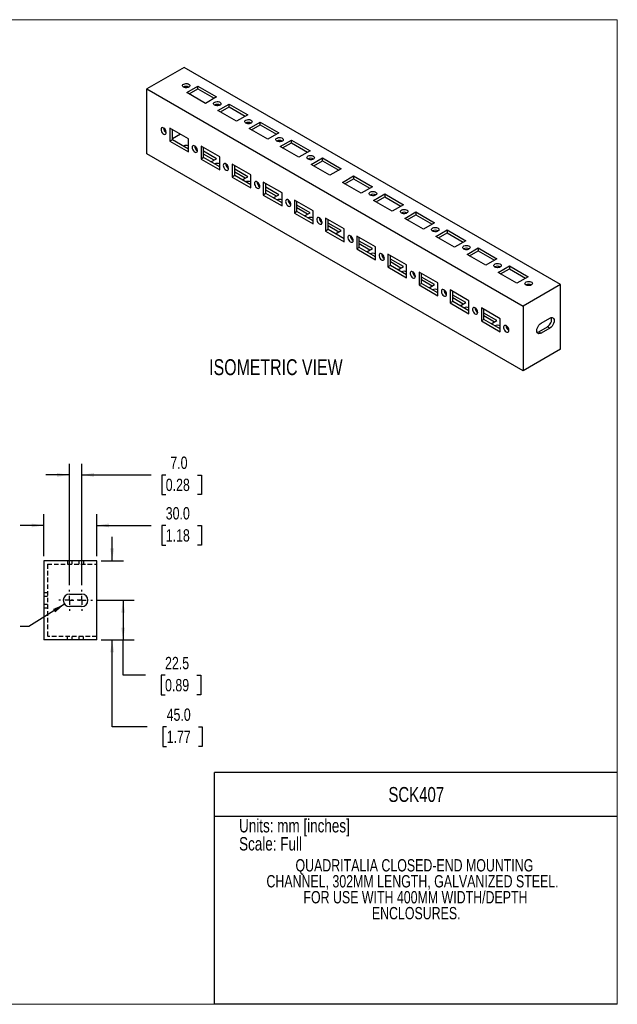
# Model space of a CAD drawing. Header units: millimetres. Extents: x 0 to 864, y 0 to 559.
# Tile 2 of 2: x 524 to 864, y 0 to 559. Entities that reach past the tile are written whole.
import ezdxf

# ---------------------------------------------------------------- set-up
doc = ezdxf.new("R2010")
doc.units = ezdxf.units.MM
doc.header["$LTSCALE"] = 2
doc.linetypes.add('CENTERX2', pattern=[20.32, 12.7, -2.54, 2.54, -2.54])
doc.linetypes.add('HIDDEN', pattern=[1.905, 1.27, -0.635])
doc.layers.add('CENTER', color=40, linetype='CENTERX2')
doc.layers.add('HIDDEN', color=102, linetype='HIDDEN')
doc.layers.add('DIMENSIONS', color=140, linetype='Continuous', lineweight=25)
doc.layers.add('TEXT', color=140, linetype='Continuous', lineweight=25)
doc.styles.add('SLDTEXTSTYLE0', font='TXT', dxfattribs={"width": 0.75})
doc.dimstyles.new('SLDDIMSTYLE2', dxfattribs={"dimtxt": 7, "dimasz": 7, "dimexe": 0, "dimexo": 0.0625, "dimgap": 1.75, "dimtad": 0, "dimtih": 1, "dimtoh": 1, "dimdec": 1, "dimrnd": 1e-09, "dimzin": 12, "dimdsep": 46, "dimtxsty": 'SLDTEXTSTYLE0', "dimsah": 1, "dimcen": 0.09, "dimadec": 0, "dimazin": 3, "dimtfac": 1, "dimtdec": 1, "dimtofl": 0, "dimtmove": 0, "dimatfit": 3, "dimfxl": 0, "dimfrac": 2, "dimtolj": 1, "dimtzin": 12, "dimarcsym": 0})
doc.dimstyles.new('SLDDIMSTYLE3', dxfattribs={"dimtxt": 7, "dimasz": 7, "dimexe": 0, "dimexo": 0.0625, "dimgap": 1.75, "dimtad": 0, "dimtih": 1, "dimtoh": 1, "dimdec": 1, "dimrnd": 1e-09, "dimzin": 4, "dimdsep": 46, "dimtxsty": 'SLDTEXTSTYLE0', "dimsah": 1, "dimcen": 0.09, "dimadec": 0, "dimazin": 1, "dimtfac": 1, "dimtdec": 1, "dimtmove": 0, "dimatfit": 0, "dimfxl": 0, "dimfrac": 2, "dimtolj": 1, "dimtzin": 12, "dimarcsym": 0})
doc.dimstyles.new('SLDDIMSTYLE4', dxfattribs={"dimtxt": 0.18, "dimasz": 7, "dimexe": 0, "dimexo": 0.0625, "dimgap": 0, "dimtad": 0, "dimtih": 1, "dimtoh": 1, "dimdec": 0, "dimrnd": 1e-09, "dimzin": 0, "dimdsep": 46, "dimtxsty": 'Standard', "dimsah": 1, "dimcen": 0.09, "dimadec": 0, "dimazin": 0, "dimtfac": 7, "dimtdec": 0, "dimtofl": 0, "dimtmove": 0, "dimatfit": 3, "dimfxl": 0, "dimfrac": 2, "dimtolj": 1, "dimtzin": 0, "dimarcsym": 0})

# ---------------------------------------------------------------- blocks, each defined once
blk = doc.blocks.new('SW_NOTE_0_1')
at = {"layer": 'TEXT', "color": 0, "char_height": 7, "attachment_point": 2, "style": 'SLDTEXTSTYLE0'}
for s, insert in [('QUADRITALIA CLOSED-END MOUNTING', (85.86, 9.02)), ('CHANNEL, 302MM LENGTH, GALVANIZED STEEL.', (84.79, -0.03)), ('FOR USE WITH 400MM WIDTH/DEPTH', (86.45, -9.08)), ('ENCLOSURES.', (86.88, -18.13))]:
    blk.add_mtext(s, dxfattribs=dict(at, insert=insert))
blk = doc.blocks.new('_D_3')
at = {"layer": 'DIMENSIONS'}
for p, q in [((568.22, 229.27), (589.47, 229.27)), ((583.12, 229.27), (583.12, 206.77)), ((570.68, 206.77), (589.47, 206.77)), ((583.12, 186.77), (583.12, 206.77)), ((595.82, 186.77), (583.12, 186.77)), ((606.93, 186.72), (604.8, 186.72)), ((604.8, 186.72), (604.8, 175.61)), ((625.04, 186.72), (627.17, 186.72)), ((627.17, 186.72), (627.17, 175.61)), ((604.8, 175.61), (606.93, 175.61)), ((627.17, 175.61), (625.04, 175.61))]:
    blk.add_line(p, q, dxfattribs=at)
for points in [[(583.12, 229.27), (582.05, 222.27), (584.2, 222.27)], [(583.12, 206.77), (584.2, 213.77), (582.05, 213.77)]]:
    blk.add_solid(points, dxfattribs=at)
at = {"layer": 'DIMENSIONS', "char_height": 7, "attachment_point": 1, "style": 'SLDTEXTSTYLE0'}
for s, insert in [('22.5', (606.93, 197.17)), ('0.89', (606.93, 184.63))]:
    blk.add_mtext(s, dxfattribs=dict(at, insert=insert))
blk = doc.blocks.new('_D_4')
at = {"layer": 'DIMENSIONS'}
for p, q in [((576.91, 251.77), (576.91, 265.24)), ((570.68, 251.77), (583.26, 251.77)), ((570.68, 206.77), (583.26, 206.77)), ((576.91, 157.49), (576.91, 206.77)), ((596.72, 157.49), (576.91, 157.49)), ((607.83, 157.44), (605.7, 157.44)), ((605.7, 157.44), (605.7, 146.33)), ((625.93, 157.44), (628.07, 157.44)), ((628.07, 157.44), (628.07, 146.33)), ((605.7, 146.33), (607.83, 146.33)), ((628.07, 146.33), (625.93, 146.33))]:
    blk.add_line(p, q, dxfattribs=at)
for points in [[(576.91, 251.77), (577.98, 258.77), (575.83, 258.77)], [(576.91, 206.77), (575.83, 199.77), (577.98, 199.77)]]:
    blk.add_solid(points, dxfattribs=at)
at = {"layer": 'DIMENSIONS', "char_height": 7, "attachment_point": 1, "style": 'SLDTEXTSTYLE0'}
for s, insert in [('45.0', (607.83, 167.88)), ('1.77', (607.83, 155.35))]:
    blk.add_mtext(s, dxfattribs=dict(at, insert=insert))
blk = doc.blocks.new('_D_5')
at = {"layer": 'DIMENSIONS'}
for p, q in [((538.14, 254.31), (538.14, 278.12)), ((568.14, 254.31), (568.14, 278.12)), ((538.14, 271.77), (524.68, 271.77)), ((568.14, 271.77), (599.05, 271.77)), ((607.32, 271.72), (605.19, 271.72)), ((605.19, 271.72), (605.19, 260.61)), ((625.42, 271.72), (627.56, 271.72)), ((627.56, 271.72), (627.56, 260.61)), ((605.19, 260.61), (607.32, 260.61)), ((627.56, 260.61), (625.42, 260.61))]:
    blk.add_line(p, q, dxfattribs=at)
for points in [[(538.14, 271.77), (531.14, 272.85), (531.14, 270.7)], [(568.14, 271.77), (575.14, 270.7), (575.14, 272.85)]]:
    blk.add_solid(points, dxfattribs=at)
at = {"layer": 'DIMENSIONS', "char_height": 7, "attachment_point": 1, "style": 'SLDTEXTSTYLE0'}
for s, insert in [('30.0', (607.32, 282.17)), ('1.18', (607.32, 269.63))]:
    blk.add_mtext(s, dxfattribs=dict(at, insert=insert))
blk = doc.blocks.new('_D_6')
at = {"layer": 'DIMENSIONS'}
for p, q in [((552.64, 237.85), (552.64, 306.79)), ((559.64, 237.85), (559.64, 306.79)), ((552.64, 300.44), (539.18, 300.44)), ((559.64, 300.44), (599.05, 300.44)), ((607.32, 300.39), (605.19, 300.39)), ((605.19, 300.39), (605.19, 289.28)), ((625.42, 300.39), (627.56, 300.39)), ((627.56, 300.39), (627.56, 289.28)), ((605.19, 289.28), (607.32, 289.28)), ((627.56, 289.28), (625.42, 289.28))]:
    blk.add_line(p, q, dxfattribs=at)
for points in [[(552.64, 300.44), (545.64, 301.52), (545.64, 299.37)], [(559.64, 300.44), (566.64, 299.37), (566.64, 301.52)]]:
    blk.add_solid(points, dxfattribs=at)
at = {"layer": 'DIMENSIONS', "char_height": 7, "attachment_point": 1, "style": 'SLDTEXTSTYLE0'}
for s, insert in [('7.0', (609.91, 310.84)), ('0.28', (607.32, 298.3))]:
    blk.add_mtext(s, dxfattribs=dict(at, insert=insert))
blk = doc.blocks.new('SW_CENTERMARKSYMBOL_1')
at = {"layer": 'CENTER', "color": 0}
for p, q in [((0, 5.08), (0, 6.04)), ((-5.08, 0), (-6.04, 0)), ((0, 0), (-2.54, 0)), ((0, 0), (0, 2.54)), ((0, 0), (0, -2.54)), ((0, 0), (2.54, 0)), ((5.08, 0), (6.04, 0)), ((0, -5.08), (0, -6.04))]:
    blk.add_line(p, q, dxfattribs=at)
blk = doc.blocks.new('SW_CENTERMARKSYMBOL_2')
at = {"layer": 'CENTER', "color": 0}
for p, q in [((0, 5.08), (0, 6.04)), ((-5.08, 0), (-6.04, 0)), ((0, 0), (-2.54, 0)), ((0, 0), (0, 2.54)), ((0, 0), (0, -2.54)), ((0, 0), (2.54, 0)), ((5.08, 0), (6.04, 0)), ((0, -5.08), (0, -6.04))]:
    blk.add_line(p, q, dxfattribs=at)

msp = doc.modelspace()

# ---------------------------------------------------------------- linework, layer by layer
at = {"color": 7, "linetype": 'Continuous', "lineweight": 18}
for p, q in [((0, 558.8), (863.6, 558.8)), ((863.6, 0), (863.6, 558.8)), ((0, 0), (863.6, 0))]:
    msp.add_line(p, q, dxfattribs=at)
for p, q in [((617.8, 531.74), (596.58, 519.49)), ((831.34, 408.46), (617.8, 531.74)), ((619.21, 517.45), (625.58, 521.13)), ((619.21, 520.91), (619.21, 520.12)), ((625.58, 521.13), (636.18, 515)), ((625.58, 519.49), (625.58, 521.13)), ((596.58, 519.49), (810.13, 396.22)), ((596.58, 482.75), (596.58, 519.49)), ((629.82, 511.33), (619.21, 517.45)), ((620.63, 516.64), (625.58, 519.49)), ((625.58, 519.49), (634.77, 514.19)), ((636.18, 515), (629.82, 511.33)), ((636.89, 507.25), (643.25, 510.92)), ((638.3, 506.43), (643.25, 509.29)), ((643.25, 510.92), (653.86, 504.8)), ((643.25, 509.29), (643.25, 510.92)), ((643.25, 509.29), (652.45, 503.98)), ((647.5, 501.13), (636.89, 507.25)), ((653.86, 504.8), (647.5, 501.13)), ((654.57, 497.04), (660.93, 500.72)), ((655.98, 496.23), (660.93, 499.08)), ((660.93, 500.72), (671.54, 494.59)), ((660.93, 499.08), (660.93, 500.72)), ((660.93, 499.08), (670.12, 493.78)), ((620.27, 491.12), (609.67, 497.24)), ((609.67, 497.24), (609.67, 489.9)), ((611.08, 490.71), (611.08, 496.43)), ((615.68, 493.77), (611.08, 491.12)), ((665.17, 490.92), (654.57, 497.04)), ((671.54, 494.59), (665.17, 490.92)), ((611.08, 490.71), (609.67, 489.9)), ((609.67, 489.9), (620.27, 483.77)), ((620.27, 485.41), (611.08, 490.71)), ((620.27, 483.77), (620.27, 491.12)), ((637.95, 480.92), (627.34, 487.04)), ((627.34, 487.04), (627.34, 479.69)), ((628.76, 480.51), (628.76, 486.22)), ((672.25, 486.84), (678.61, 490.51)), ((682.85, 480.71), (672.25, 486.84)), ((673.66, 486.02), (678.61, 488.88)), ((678.61, 490.51), (689.22, 484.39)), ((678.61, 488.88), (678.61, 490.51)), ((678.61, 488.88), (687.8, 483.57)), ((810.13, 359.47), (596.58, 482.75)), ((625.03, 485.7), (624.35, 485.31)), ((636.18, 479.89), (628.76, 484.18)), ((634.77, 479.08), (628.76, 482.55)), ((637.95, 473.57), (637.95, 480.92)), ((689.22, 484.39), (682.85, 480.71)), ((628.76, 480.51), (627.34, 479.69)), ((627.34, 479.69), (637.95, 473.57)), ((637.95, 475.2), (628.76, 480.51)), ((633, 478.06), (636.18, 479.89)), ((642.71, 475.5), (642.03, 475.1)), ((655.63, 470.71), (645.02, 476.83)), ((645.02, 476.83), (645.02, 469.49)), ((646.44, 470.3), (646.44, 476.02)), ((689.92, 476.63), (696.29, 480.31)), ((700.53, 470.51), (689.92, 476.63)), ((691.34, 475.82), (696.29, 478.67)), ((696.29, 480.31), (706.89, 474.18)), ((696.29, 478.67), (696.29, 480.31)), ((696.29, 478.67), (705.48, 473.37)), ((646.44, 470.3), (645.02, 469.49)), ((645.02, 469.49), (655.63, 463.36)), ((653.86, 469.69), (646.44, 473.97)), ((652.45, 468.87), (646.44, 472.34)), ((655.63, 465), (646.44, 470.3)), ((650.68, 467.85), (653.86, 469.69)), ((655.63, 463.36), (655.63, 470.71)), ((706.89, 474.18), (700.53, 470.51)), ((707.6, 466.43), (713.96, 470.1)), ((713.96, 470.1), (724.57, 463.98)), ((713.96, 470.1), (713.96, 468.47)), ((660.39, 465.29), (659.71, 464.9)), ((673.31, 460.51), (662.7, 466.63)), ((662.7, 466.63), (662.7, 459.28)), ((664.11, 460.1), (664.11, 465.81)), ((718.21, 460.3), (707.6, 466.43)), ((709.01, 465.61), (713.96, 468.47)), ((713.96, 468.47), (723.16, 463.16)), ((724.57, 463.98), (718.21, 460.3)), ((664.11, 460.1), (662.7, 459.28)), ((662.7, 459.28), (673.31, 453.16)), ((671.54, 459.48), (664.11, 463.77)), ((670.12, 458.67), (664.11, 462.14)), ((673.31, 454.79), (664.11, 460.1)), ((668.36, 457.65), (671.54, 459.48)), ((673.31, 453.16), (673.31, 460.51)), ((725.28, 456.22), (731.64, 459.9)), ((726.69, 455.41), (731.64, 458.26)), ((731.64, 459.9), (742.25, 453.77)), ((731.64, 459.9), (731.64, 458.26)), ((731.64, 458.26), (740.83, 452.96)), ((678.07, 455.09), (677.39, 454.69)), ((690.98, 450.3), (680.38, 456.42)), ((680.38, 456.42), (680.38, 449.08)), ((681.79, 449.89), (681.79, 455.61)), ((689.22, 449.28), (681.79, 453.56)), ((735.88, 450.1), (725.28, 456.22)), ((742.25, 453.77), (735.88, 450.1)), ((681.79, 449.89), (680.38, 449.08)), ((680.38, 449.08), (690.98, 442.95)), ((687.8, 448.46), (681.79, 451.93)), ((690.98, 444.59), (681.79, 449.89)), ((686.04, 447.44), (689.22, 449.28)), ((690.98, 442.95), (690.98, 450.3)), ((742.96, 446.02), (749.32, 449.69)), ((744.37, 445.2), (749.32, 448.06)), ((749.32, 449.69), (759.93, 443.57)), ((749.32, 449.69), (749.32, 448.06)), ((749.32, 448.06), (758.51, 442.75)), ((695.74, 444.88), (695.06, 444.49)), ((708.66, 440.1), (698.05, 446.22)), ((698.05, 446.22), (698.05, 438.87)), ((699.47, 439.69), (699.47, 445.4)), ((706.89, 439.07), (699.47, 443.36)), ((705.48, 438.26), (699.47, 441.73)), ((753.56, 439.89), (742.96, 446.02)), ((759.93, 443.57), (753.56, 439.89)), ((699.47, 439.69), (698.05, 438.87)), ((698.05, 438.87), (708.66, 432.75)), ((708.66, 434.38), (699.47, 439.69)), ((703.71, 437.24), (706.89, 439.07)), ((708.66, 432.75), (708.66, 440.1)), ((726.34, 429.89), (715.73, 436.01)), ((715.73, 436.01), (715.73, 428.67)), ((760.63, 435.81), (767, 439.49)), ((762.05, 435), (767, 437.85)), ((767, 439.49), (777.6, 433.36)), ((767, 439.49), (767, 437.85)), ((767, 437.85), (776.19, 432.55)), ((713.42, 434.68), (712.74, 434.28)), ((717.15, 429.48), (717.15, 435.2)), ((724.57, 428.87), (717.15, 433.15)), ((723.16, 428.05), (717.15, 431.52)), ((771.24, 429.69), (760.63, 435.81)), ((777.6, 433.36), (771.24, 429.69)), ((717.15, 429.48), (715.73, 428.67)), ((715.73, 428.67), (726.34, 422.54)), ((726.34, 424.18), (717.15, 429.48)), ((721.39, 427.03), (724.57, 428.87)), ((726.34, 422.54), (726.34, 429.89)), ((744.02, 419.69), (733.41, 425.81)), ((733.41, 425.81), (733.41, 418.46)), ((734.82, 419.28), (734.82, 424.99)), ((778.31, 425.61), (784.68, 429.28)), ((788.92, 419.48), (778.31, 425.61)), ((779.73, 424.79), (784.68, 427.65)), ((784.68, 429.28), (795.28, 423.16)), ((784.68, 429.28), (784.68, 427.65)), ((784.68, 427.65), (793.87, 422.34)), ((731.1, 424.47), (730.42, 424.08)), ((734.82, 419.28), (733.41, 418.46)), ((742.25, 418.66), (734.82, 422.95)), ((740.83, 417.85), (734.82, 421.32)), ((744.02, 413.97), (734.82, 419.28)), ((744.02, 412.34), (744.02, 419.69)), ((795.28, 423.16), (788.92, 419.48)), ((733.41, 418.46), (744.02, 412.34)), ((739.07, 416.83), (742.25, 418.66)), ((748.78, 414.27), (748.1, 413.87)), ((761.69, 409.48), (751.09, 415.6)), ((751.09, 415.6), (751.09, 408.26)), ((752.5, 409.07), (752.5, 414.79)), ((795.99, 415.4), (802.35, 419.08)), ((806.6, 409.28), (795.99, 415.4)), ((797.4, 414.59), (802.35, 417.44)), ((802.35, 419.08), (812.96, 412.95)), ((802.35, 419.08), (802.35, 417.44)), ((802.35, 417.44), (811.54, 412.14)), ((752.5, 409.07), (751.09, 408.26)), ((751.09, 408.26), (761.69, 402.13)), ((759.93, 408.46), (752.5, 412.74)), ((758.51, 407.64), (752.5, 411.11)), ((761.69, 403.76), (752.5, 409.07)), ((756.75, 406.62), (759.93, 408.46)), ((761.69, 402.13), (761.69, 409.48)), ((812.96, 412.95), (806.6, 409.28)), ((831.34, 408.46), (810.13, 396.22)), ((831.34, 371.72), (831.34, 408.46)), ((766.46, 404.06), (765.77, 403.67)), ((779.37, 399.28), (768.77, 405.4)), ((768.77, 405.4), (768.77, 398.05)), ((770.18, 398.87), (770.18, 404.58)), ((777.6, 398.25), (770.18, 402.54)), ((770.18, 398.87), (768.77, 398.05)), ((768.77, 398.05), (779.37, 391.93)), ((776.19, 397.44), (770.18, 400.91)), ((779.37, 393.56), (770.18, 398.87)), ((774.42, 396.42), (777.6, 398.25)), ((779.37, 391.93), (779.37, 399.28)), ((784.13, 393.86), (783.45, 393.46)), ((797.05, 389.07), (786.44, 395.19)), ((786.44, 395.19), (786.44, 387.84)), ((787.86, 388.66), (787.86, 394.38)), ((795.28, 388.05), (787.86, 392.33)), ((810.13, 396.22), (810.13, 359.47)), ((787.86, 388.66), (786.44, 387.84)), ((786.44, 387.84), (797.05, 381.72)), ((793.87, 387.23), (787.86, 390.7)), ((797.05, 383.35), (787.86, 388.66)), ((792.1, 386.21), (795.28, 388.05)), ((797.05, 381.72), (797.05, 389.07)), ((820.38, 386.62), (825.33, 389.48)), ((801.81, 383.65), (801.13, 383.26)), ((818.97, 381.72), (823.92, 384.58)), ((818.97, 381.72), (820.38, 380.91)), ((825.33, 383.76), (820.38, 380.91)), ((823.92, 384.58), (825.33, 383.76)), ((831.34, 371.72), (810.13, 359.47)), ((568.14, 251.77), (538.14, 251.77)), ((538.14, 251.77), (538.14, 206.77)), ((568.14, 206.77), (568.14, 251.77)), ((552.64, 232.77), (559.64, 232.77)), ((559.64, 225.77), (552.64, 225.77)), ((568.14, 206.77), (538.14, 206.77))]:
    msp.add_line(p, q)
at = {"color": 140, "linetype": 'Continuous', "lineweight": 18}
msp.add_line((863.6, 0), (863.6, 131.52), dxfattribs=at)
at = {"flags": 128}
for points in [[(617.36, 520.46), (616.95, 520.79), (616.75, 521.18), (616.78, 521.58), (617.03, 521.96), (617.49, 522.27), (618.09, 522.47), (618.77, 522.56), (619.46, 522.51), (620.09, 522.33), (620.59, 522.04), (620.9, 521.68), (620.98, 521.28), (620.84, 520.89), (620.48, 520.54), (619.95, 520.28), (619.29, 520.13), (618.6, 520.11), (617.93, 520.23), (617.36, 520.46)], [(635.03, 510.26), (634.63, 510.59), (634.43, 510.97), (634.46, 511.38), (634.71, 511.75), (635.16, 512.06), (635.76, 512.27), (636.45, 512.35), (637.14, 512.3), (637.77, 512.12), (638.27, 511.84), (638.57, 511.48), (638.66, 511.08), (638.52, 510.68), (638.16, 510.33), (637.62, 510.07), (636.97, 509.93), (636.27, 509.91), (635.6, 510.02), (635.03, 510.26)], [(604.63, 496.48), (604.71, 495.87), (604.94, 495.23), (605.31, 494.63), (605.76, 494.14), (606.25, 493.81), (606.73, 493.67), (607.15, 493.75), (607.45, 494.02), (607.61, 494.47), (607.61, 495.04), (607.45, 495.67), (607.15, 496.3), (606.73, 496.85), (606.25, 497.27), (605.76, 497.51), (605.31, 497.54), (604.94, 497.36), (604.71, 497), (604.63, 496.48)], [(652.71, 500.05), (652.3, 500.38), (652.11, 500.77), (652.13, 501.17), (652.39, 501.55), (652.84, 501.86), (653.44, 502.06), (654.13, 502.15), (654.82, 502.1), (655.45, 501.92), (655.94, 501.63), (656.25, 501.27), (656.34, 500.87), (656.19, 500.48), (655.84, 500.13), (655.3, 499.87), (654.65, 499.72), (653.95, 499.7), (653.28, 499.82), (652.71, 500.05)], [(670.39, 489.85), (669.98, 490.18), (669.78, 490.56), (669.81, 490.97), (670.07, 491.34), (670.52, 491.65), (671.12, 491.86), (671.8, 491.94), (672.5, 491.89), (673.13, 491.71), (673.62, 491.43), (673.93, 491.07), (674.01, 490.67), (673.87, 490.27), (673.51, 489.92), (672.98, 489.66), (672.33, 489.52), (671.63, 489.5), (670.96, 489.61), (670.39, 489.85)], [(622.31, 486.27), (622.39, 485.66), (622.62, 485.03), (622.99, 484.43), (623.44, 483.94), (623.93, 483.61), (624.41, 483.47), (624.83, 483.54), (625.13, 483.82), (625.29, 484.27), (625.29, 484.84), (625.13, 485.47), (624.83, 486.1), (624.41, 486.65), (623.93, 487.06), (623.44, 487.3), (622.99, 487.33), (622.62, 487.16), (622.39, 486.79), (622.31, 486.27)], [(620.27, 485.5), (619.79, 485.69), (619.77, 485.69)], [(688.07, 479.64), (687.66, 479.97), (687.46, 480.36), (687.49, 480.76), (687.74, 481.14), (688.2, 481.45), (688.8, 481.65), (689.48, 481.74), (690.18, 481.69), (690.8, 481.51), (691.3, 481.22), (691.61, 480.86), (691.69, 480.46), (691.55, 480.06), (691.19, 479.72), (690.66, 479.46), (690.01, 479.31), (689.31, 479.29), (688.64, 479.41), (688.07, 479.64)], [(637.95, 475.3), (637.47, 475.48), (637.45, 475.49)], [(639.98, 476.07), (640.06, 475.46), (640.3, 474.82), (640.66, 474.22), (641.12, 473.73), (641.61, 473.4), (642.09, 473.26), (642.5, 473.34), (642.81, 473.61), (642.97, 474.06), (642.97, 474.63), (642.81, 475.26), (642.5, 475.89), (642.09, 476.44), (641.61, 476.86), (641.12, 477.1), (640.66, 477.13), (640.3, 476.95), (640.06, 476.59), (639.98, 476.07)], [(655.63, 465.09), (655.15, 465.28), (655.13, 465.28)], [(657.66, 465.86), (657.74, 465.25), (657.98, 464.61), (658.34, 464.02), (658.79, 463.53), (659.29, 463.2), (659.77, 463.06), (660.18, 463.13), (660.49, 463.41), (660.65, 463.85), (660.65, 464.43), (660.49, 465.06), (660.18, 465.69), (659.77, 466.24), (659.29, 466.65), (658.79, 466.89), (658.34, 466.92), (657.98, 466.75), (657.74, 466.38), (657.66, 465.86)], [(723.42, 459.23), (723.02, 459.56), (722.82, 459.95), (722.84, 460.35), (723.1, 460.73), (723.55, 461.04), (724.15, 461.24), (724.84, 461.33), (725.53, 461.28), (726.16, 461.1), (726.65, 460.81), (726.96, 460.45), (727.05, 460.05), (726.9, 459.65), (726.55, 459.31), (726.01, 459.05), (725.36, 458.9), (724.66, 458.88), (723.99, 459), (723.42, 459.23)], [(673.31, 454.89), (672.82, 455.07), (672.81, 455.08)], [(675.34, 455.66), (675.42, 455.05), (675.66, 454.41), (676.02, 453.81), (676.47, 453.32), (676.97, 452.99), (677.44, 452.85), (677.86, 452.93), (678.16, 453.2), (678.32, 453.65), (678.32, 454.22), (678.16, 454.85), (677.86, 455.48), (677.44, 456.03), (676.97, 456.45), (676.47, 456.69), (676.02, 456.72), (675.66, 456.54), (675.42, 456.17), (675.34, 455.66)], [(741.1, 449.03), (740.69, 449.36), (740.49, 449.74), (740.52, 450.15), (740.78, 450.52), (741.23, 450.83), (741.83, 451.04), (742.51, 451.12), (743.21, 451.07), (743.84, 450.89), (744.33, 450.61), (744.64, 450.25), (744.73, 449.84), (744.58, 449.45), (744.22, 449.1), (743.69, 448.84), (743.04, 448.69), (742.34, 448.68), (741.67, 448.79), (741.1, 449.03)], [(690.98, 444.68), (690.5, 444.87), (690.48, 444.87)], [(696.02, 443.72), (695.94, 444.33), (695.7, 444.97), (695.34, 445.56), (694.89, 446.05), (694.39, 446.39), (693.92, 446.52), (693.5, 446.45), (693.2, 446.17), (693.04, 445.73), (693.04, 445.16), (693.2, 444.52), (693.5, 443.9), (693.92, 443.35), (694.39, 442.93), (694.89, 442.69), (695.34, 442.66), (695.7, 442.84), (695.94, 443.2), (696.02, 443.72)], [(713.7, 433.51), (713.62, 434.12), (713.38, 434.76), (713.02, 435.36), (712.57, 435.85), (712.07, 436.18), (711.59, 436.32), (711.18, 436.24), (710.88, 435.97), (710.71, 435.52), (710.71, 434.95), (710.88, 434.32), (711.18, 433.69), (711.59, 433.14), (712.07, 432.72), (712.57, 432.49), (713.02, 432.45), (713.38, 432.63), (713.62, 433), (713.7, 433.51)], [(758.78, 438.82), (758.37, 439.15), (758.17, 439.54), (758.2, 439.94), (758.45, 440.32), (758.91, 440.63), (759.51, 440.83), (760.19, 440.92), (760.89, 440.87), (761.51, 440.69), (762.01, 440.4), (762.32, 440.04), (762.4, 439.64), (762.26, 439.24), (761.9, 438.9), (761.37, 438.64), (760.72, 438.49), (760.02, 438.47), (759.35, 438.59), (758.78, 438.82)], [(776.45, 428.62), (776.05, 428.95), (775.85, 429.33), (775.88, 429.74), (776.13, 430.11), (776.58, 430.42), (777.19, 430.63), (777.87, 430.71), (778.56, 430.66), (779.19, 430.48), (779.69, 430.2), (779.99, 429.84), (780.08, 429.43), (779.94, 429.04), (779.58, 428.69), (779.05, 428.43), (778.39, 428.28), (777.69, 428.27), (777.02, 428.38), (776.45, 428.62)], [(731.38, 423.31), (731.3, 423.92), (731.06, 424.56), (730.7, 425.15), (730.24, 425.64), (729.75, 425.98), (729.27, 426.11), (728.86, 426.04), (728.55, 425.76), (728.39, 425.32), (728.39, 424.75), (728.55, 424.11), (728.86, 423.49), (729.27, 422.94), (729.75, 422.52), (730.24, 422.28), (730.7, 422.25), (731.06, 422.43), (731.3, 422.79), (731.38, 423.31)], [(726.34, 424.27), (725.86, 424.46), (725.84, 424.46)], [(794.13, 418.41), (793.73, 418.74), (793.53, 419.13), (793.56, 419.53), (793.81, 419.91), (794.26, 420.22), (794.86, 420.42), (795.55, 420.51), (796.24, 420.46), (796.87, 420.28), (797.36, 419.99), (797.67, 419.63), (797.76, 419.23), (797.61, 418.83), (797.26, 418.49), (796.72, 418.23), (796.07, 418.08), (795.37, 418.06), (794.7, 418.18), (794.13, 418.41)], [(744.02, 414.07), (743.54, 414.25), (743.52, 414.26)], [(749.05, 413.1), (748.97, 413.71), (748.74, 414.35), (748.37, 414.95), (747.92, 415.44), (747.43, 415.77), (746.95, 415.91), (746.53, 415.83), (746.23, 415.56), (746.07, 415.11), (746.07, 414.54), (746.23, 413.91), (746.53, 413.28), (746.95, 412.73), (747.43, 412.31), (747.92, 412.08), (748.37, 412.04), (748.74, 412.22), (748.97, 412.59), (749.05, 413.1)], [(811.81, 408.21), (811.4, 408.54), (811.2, 408.92), (811.23, 409.33), (811.49, 409.7), (811.94, 410.01), (812.54, 410.22), (813.23, 410.3), (813.92, 410.25), (814.55, 410.07), (815.04, 409.79), (815.35, 409.43), (815.44, 409.02), (815.29, 408.63), (814.93, 408.28), (814.4, 408.02), (813.75, 407.87), (813.05, 407.86), (812.38, 407.97), (811.81, 408.21)], [(761.69, 403.86), (761.21, 404.05), (761.19, 404.05)], [(766.73, 402.9), (766.65, 403.51), (766.42, 404.15), (766.05, 404.74), (765.6, 405.23), (765.11, 405.57), (764.63, 405.7), (764.21, 405.63), (763.91, 405.35), (763.75, 404.91), (763.75, 404.34), (763.91, 403.7), (764.21, 403.08), (764.63, 402.52), (765.11, 402.11), (765.6, 401.87), (766.05, 401.84), (766.42, 402.02), (766.65, 402.38), (766.73, 402.9)], [(779.37, 393.66), (778.89, 393.84), (778.87, 393.85)], [(784.41, 392.69), (784.33, 393.3), (784.09, 393.94), (783.73, 394.54), (783.28, 395.03), (782.78, 395.36), (782.3, 395.5), (781.89, 395.42), (781.59, 395.15), (781.43, 394.7), (781.43, 394.13), (781.59, 393.5), (781.89, 392.87), (782.3, 392.32), (782.78, 391.9), (783.28, 391.67), (783.73, 391.63), (784.09, 391.81), (784.33, 392.18), (784.41, 392.69)], [(820.38, 380.91), (819.74, 380.63), (819.15, 380.57), (818.63, 380.73), (818.24, 381.1), (817.99, 381.64), (817.91, 382.33), (817.99, 383.12), (818.24, 383.96), (818.63, 384.77), (819.15, 385.52), (819.74, 386.15), (820.38, 386.62)], [(825.33, 389.48), (825.97, 389.75), (826.57, 389.81), (827.08, 389.65), (827.48, 389.29), (827.72, 388.74), (827.81, 388.05), (827.72, 387.26), (827.48, 386.43), (827.08, 385.61), (826.57, 384.86), (825.97, 384.23), (825.33, 383.76)], [(797.05, 383.45), (796.57, 383.64), (796.55, 383.64)], [(802.09, 382.49), (802.01, 383.1), (801.77, 383.74), (801.41, 384.33), (800.95, 384.82), (800.46, 385.16), (799.98, 385.29), (799.57, 385.22), (799.26, 384.94), (799.1, 384.5), (799.1, 383.93), (799.26, 383.29), (799.57, 382.67), (799.98, 382.11), (800.46, 381.7), (800.95, 381.46), (801.41, 381.43), (801.77, 381.6), (802.01, 381.97), (802.09, 382.49)], [(818.08, 381.4), (818.33, 381.45), (818.97, 381.72)]]:
    msp.add_lwpolyline(points, dxfattribs=at)
for centre, radius, start, end in [((618.86, 517.83), 3.12, 59.4516, 120.5484), ((636.54, 507.62), 3.12, 59.4516, 120.5484), ((609.16, 497.36), 3.12, 179.436, 240.5587), ((654.21, 497.42), 3.12, 59.4516, 120.5484), ((618.86, 484.2), 3.25, 64.3132, 117.5392), ((626.84, 487.16), 3.12, 179.436, 240.5587), ((671.89, 487.21), 3.12, 59.4516, 120.5484), ((636.54, 474), 3.25, 64.3132, 117.5392), ((644.52, 476.95), 3.12, 179.436, 240.5587), ((689.57, 477.01), 3.12, 59.4516, 120.5484), ((654.22, 463.79), 3.25, 64.3132, 117.5392), ((662.2, 466.75), 3.12, 179.436, 240.5587), ((724.92, 456.6), 3.12, 59.4516, 120.5484), ((671.9, 453.59), 3.25, 64.3132, 117.5392), ((679.87, 456.54), 3.12, 179.436, 240.5587), ((742.6, 446.39), 3.12, 59.4516, 120.5484), ((689.57, 443.38), 3.25, 64.3132, 117.5392), ((697.55, 446.34), 3.12, 179.436, 240.5587), ((715.23, 436.13), 3.12, 179.436, 240.5587), ((760.28, 436.19), 3.12, 59.4516, 120.5484), ((724.93, 422.97), 3.25, 64.3132, 117.5392), ((732.91, 425.93), 3.12, 179.436, 240.5587), ((777.96, 425.98), 3.12, 59.4516, 120.5484), ((742.61, 412.77), 3.25, 64.3132, 117.5392), ((750.59, 415.72), 3.12, 179.436, 240.5587), ((795.64, 415.78), 3.12, 59.4516, 120.5484), ((813.31, 405.57), 3.12, 59.4516, 120.5484), ((760.28, 402.56), 3.25, 64.3132, 117.5392), ((768.26, 405.52), 3.12, 179.436, 240.5587), ((777.96, 392.36), 3.25, 64.3132, 117.5392), ((785.94, 395.31), 3.12, 179.436, 240.5587), ((821.51, 388.77), 4.83, 299.949, 12.37), ((795.64, 382.15), 3.25, 64.3132, 117.5392), ((803.62, 385.11), 3.12, 179.436, 240.5587), ((552.64, 229.27), 3.5, 90, 270), ((559.64, 229.27), 3.5, 270, 90)]:
    msp.add_arc(centre, radius, start, end)
at = {"layer": 'HIDDEN'}
for p, q in [((551.64, 251.77), (551.64, 249.77)), ((554.02, 251.77), (554.02, 249.77)), ((558.27, 249.77), (558.27, 251.77)), ((560.64, 251.77), (560.64, 249.77)), ((540.14, 249.77), (568.14, 249.77)), ((540.14, 249.77), (540.14, 208.77)), ((538.14, 233.77), (540.14, 233.77)), ((540.14, 231.4), (538.14, 231.4)), ((538.14, 227.15), (540.14, 227.15)), ((540.14, 224.77), (538.14, 224.77)), ((568.14, 208.77), (540.14, 208.77)), ((551.64, 206.77), (551.64, 208.77)), ((554.02, 208.77), (554.02, 206.77)), ((558.27, 206.77), (558.27, 208.77)), ((560.64, 206.77), (560.64, 208.77))]:
    msp.add_line(p, q, dxfattribs=at)
at = {"layer": 'TEXT'}
for p, q in [((863.6, 131.52), (635, 131.52)), ((635, 0), (635, 131.52)), ((635, 106.79), (863.6, 106.79)), ((863.6, 0), (635, 0))]:
    msp.add_line(p, q, dxfattribs=at)

# ---------------------------------------------------------------- block references
at = {"layer": 'CENTER'}
for name, p in [('SW_CENTERMARKSYMBOL_1', (552.64, 229.27)), ('SW_CENTERMARKSYMBOL_2', (559.64, 229.27))]:
    msp.add_blockref(name, p, dxfattribs=at)
at = {"layer": 'TEXT'}
msp.add_blockref('SW_NOTE_0_1', (662.59, 73.36), dxfattribs=at)

# ---------------------------------------------------------------- texts
at = {"layer": 'TEXT', "style": 'SLDTEXTSTYLE0'}
for s, insert, char_height, attachment_point in [('ISOMETRIC VIEW', (631.98, 366.09), 9, 1), ('SCK407', (749.5, 123.32), 8.467, 2), ('Units: mm [inches]', (648.94, 105.17), 7.62, 1), ('Scale: Full', (648.94, 94.91), 7.62, 1)]:
    msp.add_mtext(s, dxfattribs=dict(at, insert=insert, char_height=char_height, attachment_point=attachment_point))

# ---------------------------------------------------------------- dimensions: what is measured, and where the dimension line sits
at = {"layer": 'DIMENSIONS'}
for base, p1, p2, picture, middle in [((559.64, 300.44), (552.64, 235.31), (559.64, 235.31), '_D_6', (616.37, 300.44)), ((568.14, 271.77), (538.14, 251.77), (568.14, 251.77), '_D_5', (616.37, 271.77))]:
    dim = msp.add_linear_dim(base=base, p1=p1, p2=p2, dimstyle='SLDDIMSTYLE3', dxfattribs=at)
    dim.commit()
    dim.dimension.update_dxf_attribs({"geometry": picture, "text_midpoint": middle, "dimtype": 160})
for base, p1, dimstyle, picture, middle in [((576.91, 206.77), (568.14, 251.77), 'SLDDIMSTYLE3', '_D_4', (576.91, 157.49)), ((583.12, 206.77), (565.68, 229.27), 'SLDDIMSTYLE2', '_D_3', (583.12, 186.77))]:
    dim = msp.add_linear_dim(base=base, p1=p1, p2=(568.14, 206.77), angle=90, dimstyle=dimstyle, dxfattribs=at)
    dim.commit()
    dim.dimension.update_dxf_attribs({"geometry": picture, "text_midpoint": middle, "dimtype": 160})

# ---------------------------------------------------------------- leaders
at = {"layer": 'TEXT'}
msp.add_leader([(549.9, 227.09), (529.68, 214.49), (524.78, 214.49)], dimstyle='SLDDIMSTYLE4', dxfattribs=at)

doc.saveas('drawing.dxf')
